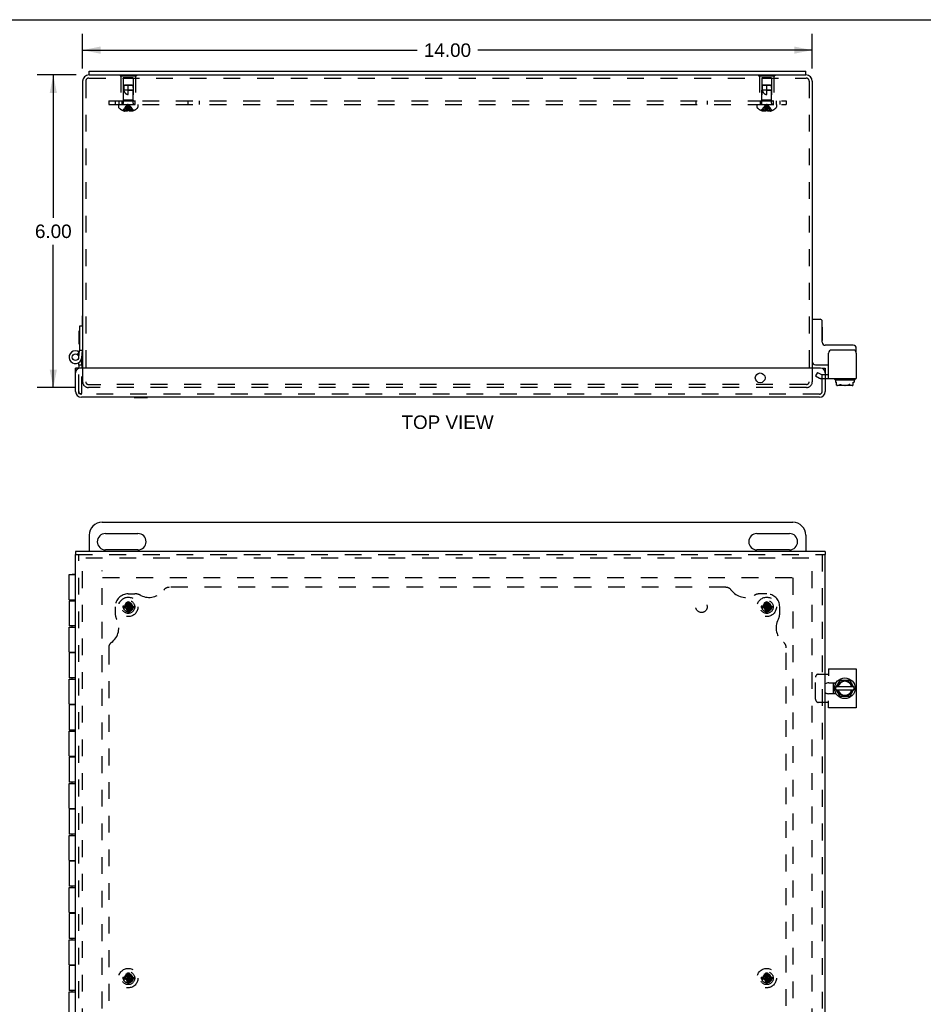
# Model space of a CAD drawing. Header units: inches. Extents: x 0 to 58.7, y 0 to 38.
# Tile 4 of 6: x 12 to 29.3, y 19.1 to 38. Entities that reach past the tile are written whole.
import ezdxf

# ---------------------------------------------------------------- set-up
doc = ezdxf.new("R2010")
doc.units = ezdxf.units.IN
doc.header["$LTSCALE"] = 3.22661
doc.header["$MEASUREMENT"] = 0
doc.linetypes.add('HIDDEN', pattern=[0.2, 0.1, -0.1])
doc.layers.get('0').update_dxf_attribs({"linetype": 'CONTINUOUS'})
for name, color, linetype in [('DEFAULT_2', 8, 'HIDDEN'), ('DIMENSIONS', 7, 'CONTINUOUS'), ('DOOR_ASSEMBLY', 7, 'CONTINUOUS'), ('SUBPANEL', 7, 'CONTINUOUS')]:
    doc.layers.add(name, color=color, linetype=linetype)
doc.styles.get("Standard").update_dxf_attribs({"font": 'arial.ttf'})
doc.dimstyles.new('DIMSTYLE_1', dxfattribs={"dimtxt": 0.258819, "dimasz": 0.345092, "dimexe": 0.09, "dimexo": 0.07, "dimgap": 0.0375, "dimtad": 0, "dimtih": 1, "dimtoh": 1, "dimzin": 4, "dimdsep": 46, "dimtxsty": 'Standard', "dimblk": '_FILLED', "dimblk1": '_FILLED', "dimblk2": '_FILLED', "dimcen": 0.09, "dimadec": 3, "dimazin": 1, "dimtfac": 1, "dimtdec": 3, "dimtofl": 0, "dimtmove": 0, "dimatfit": 3, "dimldrblk": '_FILLED', "dimfxl": 0, "dimtolj": 1, "dimtzin": 4, "dimarcsym": 0})

# ---------------------------------------------------------------- blocks, each defined once
blk = doc.blocks.new('_FILLED')
at = {"color": 0, "linetype": 'ByBlock'}
blk.add_solid([(0, 0), (-1, 0.2), (-1, -0.2)], dxfattribs=at)
blk = doc.blocks.new('*D4')
at = {"layer": 'DIMENSIONS', "color": 2, "linetype": 'Continuous'}
for p, q in [((13.081, 36.9), (12.33, 36.9)), ((12.64, 36.9), (12.64, 34.159)), ((12.64, 30.9), (12.64, 33.641)), ((13.073, 30.9), (12.33, 30.9))]:
    blk.add_line(p, q, dxfattribs=at)
at = {"layer": 'DIMENSIONS', "color": 2, "linetype": 'Continuous', "xscale": 0.3450920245, "yscale": 0.3450920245, "zscale": 0.3450920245}
for p, rotation in [((12.64, 36.9), 90), ((12.64, 30.9), 270)]:
    blk.add_blockref('_FILLED', p, dxfattribs=dict(at, rotation=rotation))
at = {"layer": 'DIMENSIONS', "color": 2, "linetype": 'Continuous', "insert": (12.64, 34.029), "char_height": 0.2588, "width": 0.70333, "attachment_point": 2, "line_spacing_factor": 0.9}
blk.add_mtext('6.00', dxfattribs=at)
blk = doc.blocks.new('*D11')
at = {"layer": 'DIMENSIONS', "color": 2, "linetype": 'Continuous'}
for p, q in [((13.203, 37.022), (13.203, 37.686)), ((27.203, 37.022), (27.203, 37.686)), ((13.203, 37.376), (19.621, 37.376)), ((27.203, 37.376), (20.785, 37.376))]:
    blk.add_line(p, q, dxfattribs=at)
at = {"layer": 'DIMENSIONS', "color": 2, "linetype": 'Continuous', "xscale": 0.3450920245, "yscale": 0.3450920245, "zscale": 0.3450920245, "rotation": 180}
blk.add_blockref('_FILLED', (13.203, 37.376), dxfattribs=at)
at = {"layer": 'DIMENSIONS', "color": 2, "linetype": 'Continuous', "xscale": 0.3450920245, "yscale": 0.3450920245, "zscale": 0.3450920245}
blk.add_blockref('_FILLED', (27.203, 37.376), dxfattribs=at)
at = {"layer": 'DIMENSIONS', "color": 2, "linetype": 'Continuous', "insert": (20.203, 37.505), "char_height": 0.2588, "width": 0.90442, "attachment_point": 2, "line_spacing_factor": 0.9}
blk.add_mtext('14.00', dxfattribs=at)

msp = doc.modelspace()

# ---------------------------------------------------------------- linework, layer by layer
at = {"color": 7, "linetype": 'Continuous'}
for p, q in [((0, 37.96), (58.666, 37.96)), ((13.328, 36.9), (13.328, 36.975)), ((13.328, 36.9), (27.078, 36.9)), ((27.078, 36.9), (27.078, 36.975)), ((13.199, 32.078), (13.199, 32.278)), ((13.199, 32.278), (13.203, 32.278)), ((27.213, 32.212), (27.353, 32.212)), ((27.393, 31.772), (27.393, 32.172)), ((27.398, 32.059), (27.393, 32.059)), ((27.398, 31.803), (27.398, 32.059)), ((27.398, 31.803), (27.393, 31.803)), ((27.987, 31.712), (27.453, 31.712)), ((28.047, 31.56), (28.047, 31.652)), ((27.263, 31.337), (27.516, 31.337)), ((27.453, 31.149), (27.516, 31.149)), ((27.63, 31.06), (27.63, 31.064)), ((27.64, 31.05), (28.016, 31.05)), ((27.649, 31.05), (27.649, 31.001)), ((27.649, 31.001), (27.666, 31.001)), ((27.666, 30.948), (27.666, 31.001)), ((27.99, 31.001), (28.007, 31.001)), ((27.99, 30.948), (27.99, 31.001)), ((28.007, 31.05), (28.007, 31.001)), ((28.026, 31.06), (28.026, 31.064)), ((27.969, 30.94), (27.687, 30.94)), ((13.578, 28.317), (26.828, 28.317)), ((13.328, 28.067), (13.328, 27.755)), ((13.64, 28.098), (14.265, 28.098)), ((26.14, 28.098), (26.765, 28.098)), ((27.078, 28.067), (27.078, 27.755)), ((14.265, 27.786), (13.64, 27.786)), ((26.765, 27.786), (26.14, 27.786)), ((27.609, 25.025), (27.609, 25.235)), ((27.65, 25.135), (27.735, 25.281)), ((27.666, 25.162), (27.99, 25.162)), ((27.743, 25.286), (27.912, 25.286)), ((27.921, 25.281), (28.006, 25.135)), ((27.735, 24.978), (27.65, 25.125)), ((27.666, 25.098), (27.99, 25.098)), ((27.912, 24.973), (27.743, 24.973)), ((28.006, 25.125), (27.921, 24.978))]:
    msp.add_line(p, q, dxfattribs=at)
at = {"color": 3, "linetype": 'Continuous'}
for p, q in [((13.328, 36.9), (13.323, 36.9)), ((13.328, 36.975), (27.078, 36.975)), ((27.083, 36.9), (27.078, 36.9)), ((13.203, 36.78), (13.203, 31.275)), ((27.203, 36.78), (27.203, 31.275)), ((27.516, 31.074), (27.516, 31.56)), ((27.987, 31.62), (27.576, 31.62)), ((28.047, 31.56), (28.047, 31.074)), ((27.453, 31.074), (28.047, 31.074)), ((27.453, 25.401), (27.516, 25.401)), ((27.516, 25.505), (28.047, 25.505)), ((27.516, 25.505), (27.516, 25.37)), ((28.047, 25.505), (28.047, 24.755)), ((27.518, 25.235), (27.66, 25.235)), ((27.66, 25.025), (27.518, 25.025)), ((27.516, 24.858), (27.453, 24.858)), ((27.516, 24.755), (27.516, 24.89)), ((28.047, 24.755), (27.516, 24.755))]:
    msp.add_line(p, q, dxfattribs=at)
at = {"color": 7, "linetype": 'Continuous'}
for points in [[(27.666, 30.948), (27.668, 30.947), (27.67, 30.946), (27.673, 30.946), (27.675, 30.945), (27.678, 30.945), (27.68, 30.944), (27.682, 30.944), (27.685, 30.944), (27.687, 30.944), (27.69, 30.943), (27.692, 30.943), (27.695, 30.943), (27.697, 30.944), (27.7, 30.944), (27.703, 30.944), (27.705, 30.944), (27.708, 30.945), (27.71, 30.945), (27.713, 30.946), (27.716, 30.947), (27.718, 30.948), (27.721, 30.949), (27.723, 30.95), (27.725, 30.952), (27.728, 30.953), (27.73, 30.955), (27.732, 30.958), (27.735, 30.96)], [(27.666, 30.948), (27.668, 30.947), (27.669, 30.946), (27.672, 30.945), (27.674, 30.944), (27.676, 30.943), (27.678, 30.942), (27.68, 30.942), (27.683, 30.941), (27.685, 30.941), (27.687, 30.94)], [(27.735, 30.96), (27.735, 30.961), (27.736, 30.961), (27.737, 30.962), (27.737, 30.962), (27.738, 30.962), (27.739, 30.962), (27.74, 30.962), (27.741, 30.961), (27.742, 30.961), (27.743, 30.96)], [(27.743, 30.96), (27.748, 30.957), (27.752, 30.955), (27.757, 30.953), (27.762, 30.951), (27.767, 30.95), (27.772, 30.949), (27.777, 30.948), (27.783, 30.947), (27.788, 30.946), (27.793, 30.945), (27.799, 30.945), (27.804, 30.944), (27.81, 30.944), (27.815, 30.944), (27.821, 30.944), (27.826, 30.943), (27.831, 30.943), (27.836, 30.944), (27.841, 30.944), (27.846, 30.944), (27.851, 30.944), (27.856, 30.945), (27.861, 30.945), (27.866, 30.946), (27.87, 30.946), (27.875, 30.947), (27.88, 30.948), (27.885, 30.949), (27.89, 30.95), (27.894, 30.952), (27.899, 30.953), (27.904, 30.955), (27.908, 30.958), (27.912, 30.96)], [(27.921, 30.96), (27.921, 30.961), (27.92, 30.961), (27.919, 30.962), (27.918, 30.962), (27.917, 30.962), (27.917, 30.962), (27.916, 30.962), (27.915, 30.961), (27.914, 30.961), (27.912, 30.96)], [(27.921, 30.96), (27.923, 30.958), (27.926, 30.955), (27.928, 30.953), (27.931, 30.951), (27.934, 30.95), (27.937, 30.948), (27.94, 30.947), (27.943, 30.946), (27.947, 30.945), (27.951, 30.944), (27.955, 30.944), (27.959, 30.944), (27.963, 30.943), (27.967, 30.944), (27.972, 30.944), (27.976, 30.944), (27.979, 30.945), (27.983, 30.946), (27.987, 30.947), (27.99, 30.948)], [(27.969, 30.94), (27.973, 30.941), (27.976, 30.942), (27.98, 30.943), (27.983, 30.944), (27.987, 30.946), (27.99, 30.948)]]:
    msp.add_lwpolyline(points, dxfattribs=at)
msp.add_circle((27.828, 25.13), 0.198, dxfattribs=at)
at = {"color": 3, "linetype": 'Continuous'}
for centre, radius, start, end in [((13.323, 36.78), 0.12, 90, 180), ((27.083, 36.78), 0.12, 0, 90), ((27.576, 31.56), 0.06, 90, 180), ((27.987, 31.56), 0.06, 0, 90), ((27.518, 25.13), 0.105, 90, 128.2859), ((27.518, 25.13), 0.105, 231.7141, 270)]:
    msp.add_arc(centre, radius, start, end, dxfattribs=at)
at = {"color": 7, "linetype": 'Continuous'}
for centre, radius, start, end in [((27.213, 32.202), 0.01, 90, 180), ((27.353, 32.172), 0.04, 0, 90), ((27.453, 31.772), 0.06, 180, 270), ((27.987, 31.652), 0.06, 0, 90), ((27.263, 31.397), 0.06, 180, 270), ((27.64, 31.064), 0.01, 90, 180), ((27.64, 31.06), 0.01, 180, 270), ((28.016, 31.064), 0.01, 0, 90), ((28.016, 31.06), 0.01, 270, 360), ((13.578, 28.067), 0.25, 90, 180), ((26.828, 28.067), 0.25, 0, 90), ((13.64, 27.942), 0.156, 90, 270), ((14.265, 27.942), 0.156, 270, 90), ((26.14, 27.942), 0.156, 90, 270), ((26.765, 27.942), 0.156, 270, 90), ((27.828, 25.13), 0.234, 153.3658, 158.9605), ((27.659, 25.13), 0.01, 150, 210), ((27.828, 25.13), 0.144, 12.7971, 167.2029), ((27.828, 25.13), 0.133, 13.922, 166.078), ((27.743, 25.276), 0.01, 90, 150), ((27.912, 25.276), 0.01, 30, 90), ((27.997, 25.13), 0.01, 330, 30), ((27.828, 25.13), 0.234, 201.0395, 206.6342), ((27.828, 25.13), 0.144, 192.7971, 347.2029), ((27.828, 25.13), 0.133, 193.922, 346.078), ((27.743, 24.983), 0.01, 210, 270), ((27.912, 24.983), 0.01, 270, 330)]:
    msp.add_arc(centre, radius, start, end, dxfattribs=at)
at = {"layer": 'DEFAULT_2', "color": 8, "linetype": 'HIDDEN'}
for p, q in [((13.922, 36.905), (13.922, 36.884)), ((13.922, 36.905), (14.234, 36.905)), ((13.922, 36.884), (14.234, 36.884)), ((13.938, 36.884), (13.938, 36.405)), ((14.078, 36.905), (14.078, 36.884)), ((14.218, 36.884), (14.218, 36.405)), ((14.234, 36.905), (14.234, 36.884)), ((26.172, 36.905), (26.484, 36.905)), ((26.172, 36.905), (26.172, 36.884)), ((26.172, 36.884), (26.484, 36.884)), ((26.188, 36.884), (26.188, 36.405)), ((26.328, 36.905), (26.328, 36.884)), ((26.468, 36.884), (26.468, 36.405)), ((26.484, 36.905), (26.484, 36.884)), ((13.263, 36.78), (13.263, 31.012)), ((13.323, 36.84), (27.083, 36.84)), ((13.983, 36.842), (13.983, 36.415)), ((14.173, 36.842), (13.983, 36.842)), ((13.993, 36.695), (13.984, 36.605)), ((14.004, 36.705), (13.993, 36.695)), ((13.993, 36.695), (13.999, 36.7)), ((14.163, 36.695), (13.993, 36.695)), ((13.999, 36.7), (14.004, 36.705)), ((14.152, 36.705), (14.004, 36.705)), ((14.078, 36.525), (14.078, 36.705)), ((14.152, 36.705), (14.163, 36.695)), ((14.163, 36.695), (14.172, 36.605)), ((14.173, 36.842), (14.173, 36.415)), ((26.423, 36.842), (26.233, 36.842)), ((26.233, 36.842), (26.233, 36.415)), ((26.243, 36.695), (26.234, 36.605)), ((26.254, 36.705), (26.243, 36.695)), ((26.243, 36.695), (26.249, 36.7)), ((26.413, 36.695), (26.243, 36.695)), ((26.249, 36.7), (26.254, 36.705)), ((26.402, 36.705), (26.254, 36.705)), ((26.328, 36.525), (26.328, 36.705)), ((26.402, 36.705), (26.413, 36.695)), ((26.413, 36.695), (26.422, 36.605)), ((26.423, 36.842), (26.423, 36.415)), ((27.143, 36.78), (27.143, 31.012)), ((13.984, 36.358), (13.984, 36.605)), ((14.172, 36.605), (13.984, 36.605)), ((14.078, 36.605), (14.172, 36.605)), ((14.172, 36.358), (14.172, 36.605)), ((26.422, 36.605), (26.234, 36.605)), ((26.234, 36.358), (26.234, 36.605)), ((26.328, 36.605), (26.422, 36.605)), ((26.422, 36.358), (26.422, 36.605)), ((13.891, 36.33), (13.891, 36.283)), ((13.891, 36.33), (14.264, 36.33)), ((13.938, 36.405), (14.218, 36.405)), ((13.983, 36.415), (13.973, 36.405)), ((14.173, 36.415), (13.983, 36.415)), ((14.086, 36.281), (14.084, 36.302)), ((14.089, 36.26), (14.086, 36.281)), ((14.173, 36.415), (14.183, 36.405)), ((14.264, 36.33), (14.264, 36.283)), ((26.141, 36.33), (26.514, 36.33)), ((26.141, 36.33), (26.141, 36.283)), ((26.188, 36.405), (26.468, 36.405)), ((26.233, 36.415), (26.223, 36.405)), ((26.423, 36.415), (26.233, 36.415)), ((26.336, 36.281), (26.334, 36.302)), ((26.339, 36.26), (26.336, 36.281)), ((26.423, 36.415), (26.433, 36.405)), ((26.514, 36.33), (26.514, 36.283)), ((13.979, 36.217), (13.978, 36.217)), ((13.979, 36.217), (13.98, 36.217)), ((14.062, 36.217), (13.98, 36.217)), ((14.009, 36.217), (14.009, 36.207)), ((14.043, 36.217), (14.043, 36.202)), ((14.062, 36.217), (14.065, 36.239)), ((14.062, 36.217), (14.062, 36.217)), ((14.062, 36.217), (14.062, 36.207)), ((14.091, 36.239), (14.089, 36.261)), ((14.093, 36.217), (14.091, 36.239)), ((14.093, 36.217), (14.093, 36.217)), ((14.093, 36.217), (14.093, 36.207)), ((14.176, 36.217), (14.093, 36.217)), ((14.113, 36.217), (14.113, 36.202)), ((14.146, 36.217), (14.146, 36.207)), ((14.176, 36.217), (14.177, 36.217)), ((14.177, 36.217), (14.177, 36.217)), ((26.229, 36.217), (26.228, 36.217)), ((26.23, 36.217), (26.229, 36.217)), ((26.312, 36.217), (26.23, 36.217)), ((26.259, 36.217), (26.259, 36.207)), ((26.293, 36.217), (26.293, 36.202)), ((26.312, 36.217), (26.315, 36.239)), ((26.312, 36.217), (26.318, 36.217)), ((26.312, 36.217), (26.312, 36.207)), ((26.312, 36.217), (26.312, 36.217)), ((26.323, 36.217), (26.318, 36.217)), ((26.341, 36.239), (26.339, 36.261)), ((26.343, 36.217), (26.341, 36.239)), ((26.426, 36.217), (26.343, 36.217)), ((26.343, 36.217), (26.343, 36.217)), ((26.343, 36.217), (26.343, 36.207)), ((26.363, 36.217), (26.363, 36.202)), ((26.396, 36.217), (26.396, 36.207)), ((26.427, 36.217), (26.426, 36.217)), ((26.427, 36.217), (26.427, 36.217)), ((13.203, 31.275), (13.203, 31.012)), ((27.203, 31.275), (27.203, 31.012)), ((27.303, 31.192), (27.266, 31.127)), ((27.303, 31.192), (27.377, 31.149)), ((27.266, 31.127), (27.34, 31.084)), ((27.377, 31.149), (27.453, 31.149)), ((27.377, 31.074), (27.453, 31.074)), ((13.315, 30.96), (13.553, 30.96)), ((27.091, 30.9), (13.315, 30.9)), ((27.091, 30.96), (13.553, 30.96)), ((13.203, 11.565), (13.203, 27.608)), ((13.263, 27.63), (27.181, 27.63)), ((27.203, 11.565), (27.203, 27.57)), ((13.578, 11.888), (13.578, 27.391)), ((13.586, 27.255), (26.964, 27.255)), ((26.828, 27.247), (26.828, 11.888)), ((13.979, 26.707), (13.98, 26.708)), ((13.979, 26.707), (14.177, 26.677)), ((13.979, 26.677), (14.177, 26.707)), ((13.98, 26.677), (13.979, 26.677)), ((13.98, 26.708), (14.009, 26.708)), ((14.009, 26.677), (13.98, 26.677)), ((14.078, 26.692), (14.004, 26.692)), ((14.009, 26.708), (14.043, 26.727)), ((14.009, 26.708), (14.146, 26.677)), ((14.009, 26.677), (14.146, 26.708)), ((14.043, 26.657), (14.009, 26.677)), ((14.043, 26.727), (14.062, 26.761)), ((14.043, 26.657), (14.113, 26.727)), ((14.113, 26.657), (14.043, 26.727)), ((14.062, 26.624), (14.043, 26.657)), ((14.062, 26.593), (14.093, 26.791)), ((14.062, 26.79), (14.062, 26.791)), ((14.093, 26.593), (14.062, 26.791)), ((14.062, 26.761), (14.062, 26.79)), ((14.062, 26.624), (14.093, 26.761)), ((14.093, 26.624), (14.062, 26.761)), ((14.078, 26.598), (14.078, 26.692)), ((14.093, 26.791), (14.093, 26.79)), ((14.093, 26.79), (14.093, 26.761)), ((14.093, 26.761), (14.113, 26.727)), ((14.113, 26.657), (14.093, 26.624)), ((14.113, 26.727), (14.146, 26.708)), ((14.146, 26.677), (14.113, 26.657)), ((14.146, 26.708), (14.176, 26.708)), ((14.176, 26.677), (14.146, 26.677)), ((14.176, 26.708), (14.177, 26.707)), ((14.177, 26.677), (14.176, 26.677)), ((26.229, 26.707), (26.23, 26.708)), ((26.229, 26.677), (26.427, 26.707)), ((26.229, 26.707), (26.427, 26.677)), ((26.23, 26.677), (26.229, 26.677)), ((26.23, 26.708), (26.259, 26.708)), ((26.259, 26.677), (26.23, 26.677)), ((26.328, 26.692), (26.254, 26.692)), ((26.259, 26.708), (26.293, 26.727)), ((26.259, 26.677), (26.396, 26.708)), ((26.259, 26.708), (26.396, 26.677)), ((26.293, 26.657), (26.259, 26.677)), ((26.293, 26.727), (26.312, 26.761)), ((26.293, 26.657), (26.363, 26.727)), ((26.363, 26.657), (26.293, 26.727)), ((26.312, 26.624), (26.293, 26.657)), ((26.312, 26.593), (26.343, 26.791)), ((26.312, 26.79), (26.312, 26.791)), ((26.343, 26.593), (26.312, 26.791)), ((26.312, 26.761), (26.312, 26.79)), ((26.312, 26.624), (26.343, 26.761)), ((26.343, 26.624), (26.312, 26.761)), ((26.328, 26.598), (26.328, 26.692)), ((26.343, 26.791), (26.343, 26.79)), ((26.343, 26.79), (26.343, 26.761)), ((26.343, 26.761), (26.363, 26.727)), ((26.363, 26.657), (26.343, 26.624)), ((26.363, 26.727), (26.396, 26.708)), ((26.396, 26.677), (26.363, 26.657)), ((26.396, 26.708), (26.426, 26.708)), ((26.426, 26.677), (26.396, 26.677)), ((26.426, 26.708), (26.427, 26.707)), ((26.427, 26.677), (26.426, 26.677)), ((14.062, 26.594), (14.062, 26.624)), ((14.062, 26.593), (14.062, 26.594)), ((14.093, 26.624), (14.093, 26.594)), ((14.093, 26.594), (14.093, 26.593)), ((26.312, 26.594), (26.312, 26.624)), ((26.312, 26.593), (26.312, 26.594)), ((26.343, 26.624), (26.343, 26.594)), ((26.343, 26.594), (26.343, 26.593)), ((27.266, 24.918), (27.266, 25.341)), ((27.318, 25.401), (27.453, 25.401)), ((27.453, 24.858), (27.318, 24.858)), ((14.062, 19.665), (14.062, 19.666)), ((14.062, 19.468), (14.093, 19.666)), ((14.093, 19.468), (14.062, 19.666)), ((14.062, 19.636), (14.062, 19.665)), ((14.093, 19.666), (14.093, 19.665)), ((14.093, 19.665), (14.093, 19.636)), ((26.312, 19.665), (26.312, 19.666)), ((26.312, 19.468), (26.343, 19.666)), ((26.343, 19.468), (26.312, 19.666)), ((26.312, 19.636), (26.312, 19.665)), ((26.343, 19.666), (26.343, 19.665)), ((26.343, 19.665), (26.343, 19.636)), ((13.979, 19.582), (13.98, 19.583)), ((13.979, 19.582), (14.177, 19.552)), ((13.979, 19.552), (14.177, 19.582)), ((13.98, 19.552), (13.979, 19.552)), ((13.98, 19.583), (14.009, 19.583)), ((14.009, 19.552), (13.98, 19.552)), ((14.078, 19.567), (14.004, 19.567)), ((14.009, 19.583), (14.043, 19.602)), ((14.009, 19.583), (14.146, 19.552)), ((14.009, 19.552), (14.146, 19.583)), ((14.043, 19.532), (14.009, 19.552)), ((14.043, 19.602), (14.062, 19.636)), ((14.043, 19.532), (14.113, 19.602)), ((14.113, 19.532), (14.043, 19.602)), ((14.062, 19.499), (14.043, 19.532)), ((14.062, 19.499), (14.093, 19.636)), ((14.093, 19.499), (14.062, 19.636)), ((14.062, 19.469), (14.062, 19.499)), ((14.062, 19.468), (14.062, 19.469)), ((14.078, 19.473), (14.078, 19.567)), ((14.093, 19.636), (14.113, 19.602)), ((14.113, 19.532), (14.093, 19.499)), ((14.093, 19.499), (14.093, 19.469)), ((14.093, 19.469), (14.093, 19.468)), ((14.113, 19.602), (14.146, 19.583)), ((14.146, 19.552), (14.113, 19.532)), ((14.146, 19.583), (14.176, 19.583)), ((14.176, 19.552), (14.146, 19.552)), ((14.176, 19.583), (14.177, 19.582)), ((14.177, 19.552), (14.176, 19.552)), ((26.229, 19.582), (26.23, 19.583)), ((26.229, 19.552), (26.427, 19.582)), ((26.229, 19.582), (26.427, 19.552)), ((26.23, 19.552), (26.229, 19.552)), ((26.23, 19.583), (26.259, 19.583)), ((26.259, 19.552), (26.23, 19.552)), ((26.328, 19.567), (26.254, 19.567)), ((26.259, 19.583), (26.293, 19.602)), ((26.259, 19.552), (26.396, 19.583)), ((26.259, 19.583), (26.396, 19.552)), ((26.293, 19.532), (26.259, 19.552)), ((26.293, 19.602), (26.312, 19.636)), ((26.293, 19.532), (26.363, 19.602)), ((26.293, 19.602), (26.363, 19.532)), ((26.312, 19.499), (26.293, 19.532)), ((26.312, 19.499), (26.343, 19.636)), ((26.343, 19.499), (26.312, 19.636)), ((26.312, 19.469), (26.312, 19.499)), ((26.312, 19.468), (26.312, 19.469)), ((26.328, 19.473), (26.328, 19.567)), ((26.343, 19.636), (26.363, 19.602)), ((26.363, 19.532), (26.343, 19.499)), ((26.343, 19.499), (26.343, 19.469)), ((26.343, 19.469), (26.343, 19.468)), ((26.363, 19.602), (26.396, 19.583)), ((26.396, 19.552), (26.363, 19.532)), ((26.396, 19.583), (26.426, 19.583)), ((26.426, 19.552), (26.396, 19.552)), ((26.426, 19.583), (26.427, 19.582)), ((26.427, 19.552), (26.426, 19.552))]:
    msp.add_line(p, q, dxfattribs=at)
for points in [[(13.993, 36.695), (13.992, 36.683), (13.991, 36.672), (13.991, 36.66), (13.991, 36.648), (13.991, 36.637), (13.991, 36.626), (13.992, 36.615), (13.994, 36.605)], [(26.243, 36.695), (26.242, 36.683), (26.241, 36.672), (26.241, 36.66), (26.241, 36.648), (26.241, 36.637), (26.241, 36.626), (26.242, 36.615), (26.244, 36.605)], [(13.994, 36.605), (13.996, 36.598), (13.998, 36.591), (14.001, 36.584), (14.003, 36.578), (14.006, 36.573), (14.009, 36.568), (14.012, 36.563), (14.015, 36.558), (14.018, 36.554), (14.021, 36.551), (14.024, 36.548), (14.028, 36.545), (14.031, 36.542), (14.034, 36.54), (14.037, 36.537), (14.04, 36.535), (14.044, 36.533), (14.047, 36.532), (14.051, 36.53), (14.054, 36.529), (14.058, 36.528), (14.062, 36.527), (14.066, 36.526), (14.07, 36.525), (14.074, 36.525), (14.078, 36.525)], [(26.244, 36.605), (26.246, 36.598), (26.248, 36.591), (26.251, 36.584), (26.253, 36.578), (26.256, 36.573), (26.259, 36.568), (26.262, 36.563), (26.265, 36.558), (26.268, 36.554), (26.271, 36.551), (26.274, 36.548), (26.278, 36.545), (26.281, 36.542), (26.284, 36.54), (26.287, 36.537), (26.29, 36.535), (26.294, 36.533), (26.297, 36.532), (26.301, 36.53), (26.304, 36.529), (26.308, 36.528), (26.312, 36.527), (26.316, 36.526), (26.32, 36.525), (26.324, 36.525), (26.328, 36.525)], [(13.979, 36.217), (13.992, 36.239), (14.007, 36.261), (14.023, 36.281), (14.04, 36.302), (14.058, 36.321), (14.078, 36.341)], [(14.009, 36.217), (14.019, 36.239), (14.029, 36.26), (14.04, 36.281), (14.052, 36.302), (14.064, 36.321), (14.078, 36.341)], [(14.043, 36.217), (14.048, 36.239), (14.053, 36.26), (14.059, 36.281), (14.065, 36.302), (14.071, 36.321), (14.078, 36.341)], [(14.065, 36.239), (14.067, 36.261), (14.069, 36.281), (14.072, 36.302), (14.075, 36.321), (14.078, 36.341)], [(14.067, 36.26), (14.069, 36.281), (14.072, 36.302), (14.075, 36.321), (14.078, 36.341)], [(14.084, 36.302), (14.081, 36.321), (14.078, 36.341)], [(14.084, 36.302), (14.081, 36.321), (14.078, 36.341)], [(14.113, 36.217), (14.108, 36.239), (14.103, 36.26), (14.097, 36.281), (14.091, 36.302), (14.085, 36.321), (14.078, 36.341)], [(14.146, 36.217), (14.137, 36.239), (14.127, 36.26), (14.116, 36.281), (14.104, 36.302), (14.091, 36.321), (14.078, 36.341)], [(14.177, 36.217), (14.163, 36.239), (14.149, 36.261), (14.133, 36.281), (14.116, 36.302), (14.097, 36.321), (14.078, 36.341)], [(26.229, 36.217), (26.242, 36.239), (26.257, 36.261), (26.273, 36.281), (26.29, 36.302), (26.308, 36.321), (26.328, 36.341)], [(26.259, 36.217), (26.269, 36.239), (26.279, 36.26), (26.29, 36.281), (26.302, 36.302), (26.314, 36.321), (26.328, 36.341)], [(26.293, 36.217), (26.298, 36.239), (26.303, 36.26), (26.309, 36.281), (26.315, 36.302), (26.321, 36.321), (26.328, 36.341)], [(26.315, 36.239), (26.317, 36.261), (26.319, 36.281), (26.322, 36.302), (26.325, 36.321), (26.328, 36.341)], [(26.317, 36.26), (26.319, 36.281), (26.322, 36.302), (26.325, 36.321), (26.328, 36.341)], [(26.427, 36.217), (26.413, 36.239), (26.399, 36.261), (26.383, 36.281), (26.366, 36.302), (26.347, 36.321), (26.328, 36.341)], [(26.396, 36.217), (26.387, 36.239), (26.377, 36.26), (26.366, 36.281), (26.354, 36.302), (26.341, 36.321), (26.328, 36.341)], [(26.363, 36.217), (26.358, 36.239), (26.353, 36.26), (26.347, 36.281), (26.341, 36.302), (26.335, 36.321), (26.328, 36.341)], [(26.334, 36.302), (26.331, 36.321), (26.328, 36.341)], [(26.334, 36.302), (26.331, 36.321), (26.328, 36.341)], [(14.043, 36.202), (14.039, 36.202), (14.035, 36.202), (14.031, 36.203), (14.027, 36.203), (14.023, 36.204), (14.018, 36.205), (14.014, 36.206), (14.009, 36.207)], [(14.062, 36.207), (14.06, 36.206), (14.058, 36.205), (14.055, 36.204), (14.053, 36.203), (14.05, 36.203), (14.048, 36.202), (14.045, 36.202), (14.043, 36.202)], [(14.093, 36.217), (14.088, 36.217), (14.083, 36.217), (14.078, 36.217), (14.073, 36.217), (14.068, 36.217), (14.062, 36.217)], [(14.093, 36.207), (14.096, 36.206), (14.098, 36.205)], [(14.113, 36.202), (14.11, 36.202), (14.108, 36.202), (14.106, 36.203), (14.103, 36.203), (14.101, 36.204), (14.098, 36.205)], [(14.146, 36.207), (14.142, 36.206), (14.138, 36.205), (14.133, 36.204), (14.129, 36.203), (14.125, 36.203), (14.121, 36.202), (14.117, 36.202), (14.113, 36.202)], [(26.293, 36.202), (26.289, 36.202), (26.285, 36.202), (26.281, 36.203), (26.277, 36.203), (26.273, 36.204), (26.268, 36.205), (26.264, 36.206), (26.259, 36.207)], [(26.312, 36.207), (26.31, 36.206), (26.308, 36.205), (26.305, 36.204), (26.303, 36.203), (26.3, 36.203), (26.298, 36.202), (26.295, 36.202), (26.293, 36.202)], [(26.323, 36.217), (26.328, 36.217), (26.333, 36.217)], [(26.343, 36.217), (26.338, 36.217), (26.333, 36.217)], [(26.363, 36.202), (26.36, 36.202), (26.358, 36.202), (26.356, 36.203), (26.353, 36.203), (26.351, 36.204), (26.348, 36.205), (26.346, 36.206), (26.343, 36.207)], [(26.396, 36.207), (26.392, 36.206), (26.388, 36.205), (26.383, 36.204), (26.379, 36.203), (26.375, 36.203), (26.371, 36.202), (26.367, 36.202), (26.363, 36.202)], [(13.978, 26.692), (13.978, 26.695), (13.978, 26.697), (13.978, 26.7), (13.978, 26.702), (13.979, 26.705), (13.979, 26.707)], [(13.979, 26.677), (13.979, 26.679), (13.978, 26.682), (13.978, 26.684), (13.978, 26.687), (13.978, 26.689), (13.978, 26.692)], [(13.993, 26.689), (13.992, 26.685), (13.991, 26.681), (13.991, 26.676), (13.991, 26.671), (13.991, 26.666), (13.991, 26.661), (13.992, 26.655), (13.994, 26.65)], [(13.993, 26.689), (13.996, 26.69), (13.999, 26.69), (14.001, 26.691), (14.004, 26.692)], [(14.062, 26.791), (14.068, 26.791), (14.073, 26.791), (14.078, 26.792), (14.083, 26.791), (14.088, 26.791), (14.093, 26.791)], [(14.177, 26.707), (14.177, 26.705), (14.177, 26.702), (14.177, 26.7), (14.177, 26.697), (14.177, 26.695), (14.177, 26.692)], [(14.177, 26.692), (14.177, 26.689), (14.177, 26.687), (14.177, 26.684), (14.177, 26.682), (14.177, 26.679), (14.177, 26.677)], [(26.228, 26.692), (26.228, 26.695), (26.228, 26.697), (26.228, 26.7), (26.228, 26.702), (26.229, 26.705), (26.229, 26.707)], [(26.229, 26.677), (26.229, 26.679), (26.228, 26.682), (26.228, 26.684), (26.228, 26.687), (26.228, 26.689), (26.228, 26.692)], [(26.243, 26.689), (26.242, 26.685), (26.241, 26.681), (26.241, 26.676), (26.241, 26.671), (26.241, 26.666), (26.241, 26.661), (26.242, 26.655), (26.244, 26.65)], [(26.243, 26.689), (26.246, 26.69), (26.249, 26.69), (26.251, 26.691), (26.254, 26.692)], [(26.312, 26.791), (26.318, 26.791), (26.323, 26.791), (26.328, 26.792), (26.333, 26.791), (26.338, 26.791), (26.343, 26.791)], [(26.427, 26.707), (26.427, 26.705), (26.427, 26.702), (26.427, 26.7), (26.427, 26.697), (26.427, 26.695), (26.427, 26.692)], [(26.427, 26.692), (26.427, 26.689), (26.427, 26.687), (26.427, 26.684), (26.427, 26.682), (26.427, 26.679), (26.427, 26.677)], [(14.093, 26.593), (14.088, 26.593), (14.083, 26.593), (14.078, 26.593), (14.073, 26.593), (14.068, 26.593), (14.062, 26.593)], [(26.343, 26.593), (26.338, 26.593), (26.333, 26.593), (26.328, 26.593), (26.323, 26.593), (26.318, 26.593), (26.312, 26.593)], [(27.318, 25.401), (27.312, 25.4), (27.306, 25.399), (27.3, 25.397), (27.295, 25.395), (27.29, 25.392), (27.285, 25.388), (27.281, 25.383), (27.277, 25.378), (27.274, 25.373), (27.271, 25.367), (27.269, 25.361), (27.267, 25.354), (27.266, 25.347), (27.266, 25.341)], [(27.266, 24.918), (27.266, 24.912), (27.267, 24.905), (27.269, 24.898), (27.271, 24.892), (27.274, 24.886), (27.277, 24.881), (27.281, 24.876), (27.285, 24.871), (27.29, 24.868), (27.295, 24.864), (27.3, 24.862), (27.306, 24.86), (27.312, 24.859), (27.318, 24.858)], [(14.062, 19.666), (14.068, 19.666), (14.073, 19.666), (14.078, 19.667), (14.083, 19.666), (14.088, 19.666), (14.093, 19.666)], [(26.312, 19.666), (26.318, 19.666), (26.323, 19.666), (26.328, 19.667), (26.333, 19.666), (26.338, 19.666), (26.343, 19.666)], [(13.978, 19.567), (13.978, 19.57), (13.978, 19.572), (13.978, 19.575), (13.978, 19.577), (13.979, 19.58), (13.979, 19.582)], [(13.979, 19.552), (13.979, 19.554), (13.978, 19.557), (13.978, 19.559), (13.978, 19.562), (13.978, 19.564), (13.978, 19.567)], [(13.993, 19.564), (13.992, 19.56), (13.991, 19.556), (13.991, 19.551), (13.991, 19.546), (13.991, 19.541), (13.991, 19.536), (13.992, 19.53), (13.994, 19.525)], [(13.993, 19.564), (13.996, 19.565), (13.999, 19.565), (14.001, 19.566), (14.004, 19.567)], [(14.093, 19.468), (14.088, 19.468), (14.083, 19.468), (14.078, 19.468), (14.073, 19.468), (14.068, 19.468), (14.062, 19.468)], [(14.177, 19.582), (14.177, 19.58), (14.177, 19.577), (14.177, 19.575), (14.177, 19.572), (14.177, 19.57), (14.177, 19.567)], [(14.177, 19.567), (14.177, 19.564), (14.177, 19.562), (14.177, 19.559), (14.177, 19.557), (14.177, 19.554), (14.177, 19.552)], [(26.228, 19.567), (26.228, 19.57), (26.228, 19.572), (26.228, 19.575), (26.228, 19.577), (26.229, 19.58), (26.229, 19.582)], [(26.229, 19.552), (26.229, 19.554), (26.228, 19.557), (26.228, 19.559), (26.228, 19.562), (26.228, 19.564), (26.228, 19.567)], [(26.243, 19.564), (26.242, 19.56), (26.241, 19.556), (26.241, 19.551), (26.241, 19.546), (26.241, 19.541), (26.241, 19.536), (26.242, 19.53), (26.244, 19.525)], [(26.243, 19.564), (26.246, 19.565), (26.249, 19.565), (26.251, 19.566), (26.254, 19.567)], [(26.343, 19.468), (26.338, 19.468), (26.333, 19.468), (26.328, 19.468), (26.323, 19.468), (26.318, 19.468), (26.312, 19.468)], [(26.427, 19.582), (26.427, 19.58), (26.427, 19.577), (26.427, 19.575), (26.427, 19.572), (26.427, 19.57), (26.427, 19.567)], [(26.427, 19.567), (26.427, 19.564), (26.427, 19.562), (26.427, 19.559), (26.427, 19.557), (26.427, 19.554), (26.427, 19.552)]]:
    msp.add_lwpolyline(points, dxfattribs=at)
for centre, radius in [((14.078, 26.692), 0.186), ((26.328, 26.692), 0.186), ((14.078, 26.692), 0.094), ((26.328, 26.692), 0.094), ((14.078, 19.567), 0.186), ((14.078, 19.567), 0.094), ((26.328, 19.567), 0.186), ((26.328, 19.567), 0.094)]:
    msp.add_circle(centre, radius, dxfattribs=at)
for centre, radius, start, end in [((13.323, 36.78), 0.06, 90, 180), ((27.083, 36.78), 0.06, 0, 90), ((13.911, 36.283), 0.02, 180, 226.4862), ((13.956, 36.358), 0.0282, 270, 360), ((14.2, 36.358), 0.0282, 180, 270), ((14.244, 36.283), 0.02, 313.5138, 360), ((26.161, 36.283), 0.02, 180, 226.4862), ((26.206, 36.358), 0.0282, 270, 360), ((26.45, 36.358), 0.0282, 180, 270), ((26.494, 36.283), 0.02, 313.5138, 360), ((14.078, 36.459), 0.262, 226.4862, 247.6643), ((14.078, 36.459), 0.261, 247.9106, 254.8059), ((14.078, 36.459), 0.261, 285.1941, 292.0894), ((14.078, 36.459), 0.262, 292.3357, 313.5138), ((26.328, 36.459), 0.262, 226.4862, 247.6643), ((26.328, 36.459), 0.261, 247.9106, 254.8059), ((26.328, 36.459), 0.261, 285.1941, 292.0894), ((26.328, 36.459), 0.262, 292.3357, 313.5138), ((13.315, 31.012), 0.112, 180, 270), ((13.315, 31.012), 0.052, 180, 270), ((27.091, 31.012), 0.112, 270, 360), ((27.091, 31.012), 0.052, 270, 360), ((27.377, 31.149), 0.075, 240, 270), ((14.078, 26.692), 0.085, 270, 182.1618), ((14.078, 26.692), 0.074, 270, 180), ((26.328, 26.692), 0.085, 270, 182.1618), ((26.328, 26.692), 0.074, 270, 180), ((14.078, 19.567), 0.085, 270, 182.1618), ((26.328, 19.567), 0.085, 270, 182.1618), ((14.078, 19.567), 0.074, 270, 180), ((26.328, 19.567), 0.074, 270, 180)]:
    msp.add_arc(centre, radius, start, end, dxfattribs=at)
at = {"layer": 'DOOR_ASSEMBLY', "color": 7, "linetype": 'Continuous'}
for p, q in [((13.139, 31.732), (13.139, 31.988)), ((13.139, 31.988), (13.143, 31.988)), ((13.143, 32.078), (13.143, 31.615)), ((13.203, 32.078), (13.143, 32.078)), ((13.203, 32.078), (13.203, 31.615)), ((13.135, 31.585), (13.101, 31.536)), ((13.128, 31.477), (13.143, 31.615)), ((13.139, 31.732), (13.143, 31.732)), ((13.203, 31.615), (13.143, 31.615)), ((13.128, 31.333), (13.128, 31.378)), ((13.128, 31.275), (13.068, 31.275)), ((13.128, 31.332), (13.128, 31.275)), ((13.188, 31.332), (13.128, 31.332)), ((27.393, 31.275), (27.453, 31.275)), ((14.19, 30.71), (14.19, 30.715)), ((14.19, 30.71), (14.446, 30.71)), ((14.446, 30.71), (14.446, 30.715)), ((13.068, 27.755), (13.068, 27.695)), ((27.453, 27.755), (27.453, 27.695)), ((13.004, 27.312), (13.004, 27.317)), ((13.004, 27.317), (13.065, 27.317)), ((13.004, 26.809), (13.004, 26.825)), ((13.004, 26.305), (13.004, 26.329)), ((13.004, 25.809), (13.004, 25.825)), ((13.004, 25.305), (13.004, 25.329)), ((13.004, 24.809), (13.004, 24.825)), ((13.004, 24.305), (13.004, 24.329)), ((13.004, 23.809), (13.004, 23.825)), ((13.004, 23.305), (13.004, 23.329)), ((13.004, 22.809), (13.004, 22.825)), ((13.004, 22.305), (13.004, 22.329)), ((13.004, 21.809), (13.004, 21.825)), ((13.004, 21.305), (13.004, 21.329)), ((13.004, 20.809), (13.004, 20.825)), ((13.004, 20.305), (13.004, 20.329)), ((13.004, 19.809), (13.004, 19.825)), ((13.004, 19.305), (13.004, 19.329))]:
    msp.add_line(p, q, dxfattribs=at)
at = {"layer": 'DOOR_ASSEMBLY', "color": 3, "linetype": 'Continuous'}
for p, q in [((13.188, 31.471), (13.202, 31.61)), ((13.188, 31.332), (13.188, 31.471)), ((13.068, 30.827), (13.068, 31.275)), ((27.363, 31.275), (13.158, 31.275)), ((13.188, 31.332), (13.188, 31.275)), ((27.453, 31.275), (27.453, 30.827)), ((27.341, 30.715), (13.18, 30.715)), ((27.453, 27.755), (13.068, 27.755)), ((13.068, 11.44), (13.068, 27.695)), ((27.453, 11.44), (27.453, 27.695)), ((12.942, 26.825), (12.942, 27.312)), ((12.942, 27.312), (13.068, 27.312)), ((12.942, 26.825), (13.068, 26.825)), ((12.942, 26.809), (12.942, 26.329)), ((12.942, 26.809), (13.068, 26.809)), ((13.068, 26.329), (12.942, 26.329)), ((12.942, 25.825), (12.942, 26.305)), ((12.942, 26.305), (13.068, 26.305)), ((12.942, 25.825), (13.068, 25.825)), ((12.942, 25.809), (12.942, 25.329)), ((13.068, 25.809), (12.942, 25.809)), ((13.068, 25.329), (12.942, 25.329)), ((12.942, 24.825), (12.942, 25.305)), ((12.942, 25.305), (13.068, 25.305)), ((12.942, 24.825), (13.068, 24.825)), ((12.942, 24.809), (12.942, 24.329)), ((13.068, 24.809), (12.942, 24.809)), ((13.068, 24.329), (12.942, 24.329)), ((12.942, 23.825), (12.942, 24.305)), ((12.942, 24.305), (13.068, 24.305)), ((12.942, 23.825), (13.068, 23.825)), ((12.942, 23.809), (12.942, 23.329)), ((13.068, 23.809), (12.942, 23.809)), ((13.068, 23.329), (12.942, 23.329)), ((12.942, 22.825), (12.942, 23.305)), ((12.942, 23.305), (13.068, 23.305)), ((12.942, 22.825), (13.068, 22.825)), ((12.942, 22.809), (12.942, 22.329)), ((13.068, 22.809), (12.942, 22.809)), ((13.068, 22.329), (12.942, 22.329)), ((12.942, 21.825), (12.942, 22.305)), ((12.942, 22.305), (13.068, 22.305)), ((12.942, 21.825), (13.068, 21.825)), ((12.942, 21.809), (12.942, 21.329)), ((13.068, 21.809), (12.942, 21.809)), ((13.068, 21.329), (12.942, 21.329)), ((12.942, 20.825), (12.942, 21.305)), ((12.942, 21.305), (13.068, 21.305)), ((12.942, 20.825), (13.068, 20.825)), ((12.942, 20.809), (12.942, 20.329)), ((13.068, 20.809), (12.942, 20.809)), ((13.068, 20.329), (12.942, 20.329)), ((12.942, 19.825), (12.942, 20.305)), ((12.942, 20.305), (13.068, 20.305)), ((12.942, 19.825), (13.068, 19.825)), ((12.942, 19.809), (12.942, 19.329)), ((13.068, 19.809), (12.942, 19.809)), ((13.068, 19.329), (12.942, 19.329)), ((12.942, 18.825), (12.942, 19.305)), ((12.942, 19.305), (13.068, 19.305))]:
    msp.add_line(p, q, dxfattribs=at)
at = {"layer": 'DOOR_ASSEMBLY', "color": 8, "linetype": 'HIDDEN'}
for p, q in [((13.128, 30.827), (13.128, 31.275)), ((13.188, 30.788), (13.188, 31.275)), ((27.393, 30.827), (27.393, 31.275)), ((13.128, 30.788), (13.128, 30.978)), ((13.128, 30.788), (13.188, 30.788)), ((27.341, 30.775), (13.18, 30.775)), ((13.068, 27.695), (27.453, 27.695)), ((13.128, 11.44), (13.128, 27.695)), ((27.393, 27.695), (27.393, 11.44))]:
    msp.add_line(p, q, dxfattribs=at)
at = {"layer": 'DOOR_ASSEMBLY', "color": 7, "linetype": 'Continuous'}
msp.add_circle((13.065, 31.484), 0.0615, dxfattribs=at)
at = {"layer": 'DOOR_ASSEMBLY', "color": 3, "linetype": 'Continuous'}
msp.add_circle((26.203, 31.087), 0.0938, dxfattribs=at)
for centre, radius, start, end in [((13.065, 31.484), 0.123, 53.1169, 354), ((13.113, 31.62), 0.09, 354, 356.9958), ((13.158, 31.185), 0.09, 90, 180), ((27.363, 31.185), 0.09, 0, 90), ((13.18, 30.827), 0.112, 180, 270), ((27.341, 30.827), 0.112, 270, 360)]:
    msp.add_arc(centre, radius, start, end, dxfattribs=at)
at = {"layer": 'DOOR_ASSEMBLY', "color": 8, "linetype": 'HIDDEN'}
for centre, start, end in [((13.18, 30.827), 180, 270), ((27.341, 30.827), 270, 360)]:
    msp.add_arc(centre, 0.052, start, end, dxfattribs=at)
at = {"layer": 'SUBPANEL', "color": 8, "linetype": 'HIDDEN'}
for p, q in [((13.703, 36.405), (13.703, 36.33)), ((13.703, 36.405), (26.703, 36.405)), ((13.703, 36.33), (26.703, 36.33)), ((13.828, 36.405), (13.828, 36.33)), ((13.897, 36.405), (13.897, 36.33)), ((13.953, 36.405), (13.953, 36.33)), ((14.203, 36.405), (14.203, 36.33)), ((15.219, 36.405), (15.219, 36.33)), ((15.437, 36.405), (15.437, 36.33)), ((24.969, 36.405), (24.969, 36.33)), ((25.187, 36.405), (25.187, 36.33)), ((26.203, 36.405), (26.203, 36.33)), ((26.453, 36.405), (26.453, 36.33)), ((26.509, 36.405), (26.509, 36.33)), ((26.578, 36.405), (26.578, 36.33)), ((26.703, 36.405), (26.703, 36.33)), ((25.545, 27.067), (14.861, 27.067)), ((14.078, 26.942), (14.203, 26.942)), ((26.328, 26.942), (26.203, 26.942)), ((13.828, 26.692), (13.828, 26.567)), ((26.578, 26.567), (26.578, 26.692)), ((13.703, 25.909), (13.703, 13.225)), ((26.703, 13.225), (26.703, 25.909))]:
    msp.add_line(p, q, dxfattribs=at)
for centre, radius in [((14.078, 26.692), 0.125), ((25.078, 26.692), 0.109), ((26.328, 26.692), 0.125), ((14.078, 19.567), 0.125), ((26.328, 19.567), 0.125)]:
    msp.add_circle(centre, radius, dxfattribs=at)
for centre, radius, start, end in [((14.861, 26.942), 0.125, 90, 144.1013), ((25.545, 26.942), 0.125, 35.8987, 90), ((14.078, 26.692), 0.25, 90, 180), ((14.203, 26.692), 0.25, 62.1089, 90), ((14.481, 27.217), 0.344, 242.1089, 324.1013), ((25.925, 27.217), 0.344, 215.8987, 297.8911), ((26.203, 26.692), 0.25, 90, 117.8911), ((26.328, 26.692), 0.25, 0, 90), ((14.078, 26.567), 0.25, 180, 207.8911), ((26.328, 26.567), 0.25, 332.1089, 360), ((13.553, 26.289), 0.344, 305.8987, 27.8911), ((26.853, 26.289), 0.344, 152.1089, 234.1013), ((13.828, 25.909), 0.125, 125.8987, 180), ((26.578, 25.909), 0.125, 0, 54.1013)]:
    msp.add_arc(centre, radius, start, end, dxfattribs=at)

# ---------------------------------------------------------------- texts
at = {"layer": 'DIMENSIONS', "color": 2, "linetype": 'Continuous', "insert": (20.205, 30.365), "char_height": 0.2588, "width": 1.76363, "attachment_point": 2, "line_spacing_factor": 0.9}
msp.add_mtext('TOP VIEW', dxfattribs=at)

# ---------------------------------------------------------------- dimensions: what is measured, and where the dimension line sits
at = {"layer": 'DIMENSIONS', "color": 2, "linetype": 'Continuous'}
dim = msp.add_linear_dim(base=(27.203, 37.376), p1=(13.203, 36.952), p2=(27.203, 36.952), dimstyle='DIMSTYLE_1', dxfattribs=at)
dim.commit()
dim.dimension.update_dxf_attribs({"geometry": '*D11', "text_midpoint": (20.214, 37.374), "dimtype": 160})
dim = msp.add_linear_dim(base=(12.64, 30.9), p1=(13.151, 36.9), p2=(13.143, 30.9), angle=270, dimstyle='DIMSTYLE_1', dxfattribs=at)
dim.commit()
dim.dimension.update_dxf_attribs({"geometry": '*D4', "text_midpoint": (12.638, 33.899), "dimtype": 160})

doc.saveas('drawing.dxf')
